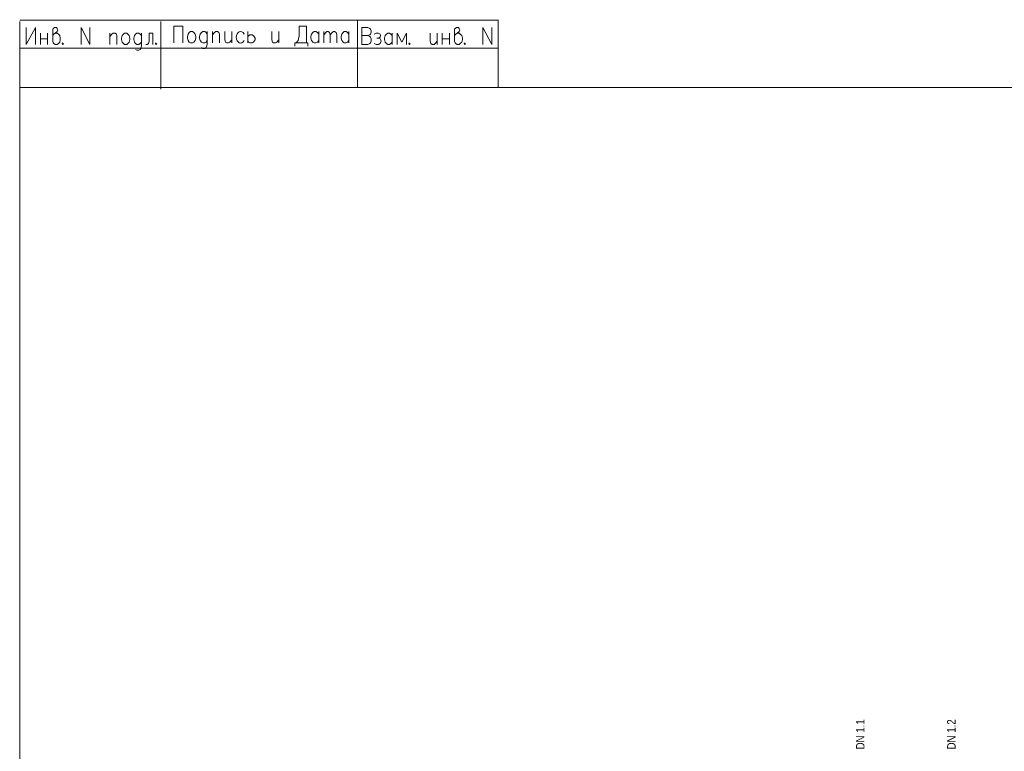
# Model space of a CAD drawing. Header units: millimetres. Extents: x 352 to 350573, y -22 to 37733.
# Tile 213 of 214: x 293135 to 316388, y 20457 to 37733. Entities that reach past the tile are written whole.
import ezdxf

# ---------------------------------------------------------------- set-up
doc = ezdxf.new("R2010")
doc.units = ezdxf.units.MM
doc.layers.add('PDF _Текст', color=7, linetype='Continuous')
doc.layers.add('PDF _Форматка', color=7, linetype='Continuous')
doc.styles.add('PDF Arial Narrow', font='ARIALN.TTF')

msp = doc.modelspace()

# ---------------------------------------------------------------- linework, layer by layer
at = {"layer": 'PDF _Форматка', "lineweight": 0}
for points in [[(293135, 37689), (293135, 36130), (293135, -22), (347625, -22), (347625, 36130), (304436, 36130)], [(293139, 36130), (304436, 36130), (304436, 37733)], [(304436, 37725), (293139, 37725)], [(296464, 37689), (296464, 36094)], [(301114, 36130), (301114, 37725)], [(293290, 37546), (293290, 37148), (293505, 37546), (293505, 37148)], [(293914, 37359), (293942, 37395), (293974, 37415), (294018, 37451), (294034, 37490), (294018, 37526), (294006, 37546), (293958, 37546), (293926, 37526), (293914, 37510), (293914, 37224), (293926, 37188), (293942, 37168), (293974, 37148), (294018, 37148), (294050, 37168), (294081, 37204), (294093, 37264), (294093, 37299), (294081, 37359), (294050, 37395), (294018, 37415), (293974, 37415)], [(294583, 37148), (294583, 37546), (294793, 37148), (294793, 37546)], [(296778, 37184), (296778, 37582), (296989, 37582), (296989, 37184)], [(297566, 37395), (297550, 37411), (297538, 37431), (297506, 37451), (297459, 37451), (297431, 37431), (297399, 37395), (297383, 37335), (297383, 37299), (297399, 37240), (297431, 37204), (297459, 37184), (297506, 37184), (297538, 37204), (297566, 37240)], [(297566, 37451), (297566, 37148), (297550, 37089), (297538, 37073), (297506, 37053), (297459, 37053), (297431, 37073)], [(297689, 37451), (297689, 37184)], [(297689, 37375), (297733, 37431), (297765, 37451), (297809, 37451), (297841, 37431), (297856, 37395), (297856, 37184)], [(297976, 37451), (297976, 37260), (297992, 37204), (298024, 37184), (298067, 37184), (298099, 37204), (298143, 37260)], [(298143, 37451), (298143, 37184)], [(298525, 37451), (298525, 37184)], [(299086, 37451), (299086, 37260), (299102, 37204), (299129, 37184), (299177, 37184), (299209, 37204), (299253, 37260)], [(299253, 37451), (299253, 37184)], [(299662, 37184), (299710, 37240), (299722, 37280), (299738, 37355), (299738, 37582), (299905, 37582), (299905, 37184)], [(300196, 37240), (300164, 37204), (300132, 37184), (300088, 37184), (300056, 37204), (300044, 37224), (300028, 37240), (300013, 37299), (300013, 37335), (300028, 37395), (300056, 37431), (300088, 37451), (300132, 37451), (300164, 37431), (300196, 37395)], [(300196, 37451), (300196, 37184)], [(300315, 37451), (300315, 37184)], [(300315, 37375), (300363, 37431), (300390, 37451), (300422, 37451), (300454, 37431), (300466, 37375), (300466, 37184)], [(300466, 37375), (300514, 37431), (300546, 37451), (300573, 37451), (300605, 37431), (300621, 37375), (300621, 37184)], [(300908, 37240), (300880, 37204), (300848, 37184), (300800, 37184), (300772, 37204), (300756, 37224), (300740, 37240), (300725, 37299), (300725, 37335), (300740, 37395), (300772, 37431), (300800, 37451), (300848, 37451), (300880, 37431), (300908, 37395)], [(300908, 37451), (300908, 37184)], [(301357, 37359), (301401, 37375), (301417, 37395), (301433, 37435), (301433, 37470), (301417, 37510), (301401, 37526), (301357, 37546), (301218, 37546), (301218, 37148), (301357, 37148), (301401, 37168), (301417, 37188), (301433, 37224), (301433, 37280), (301417, 37319), (301401, 37339), (301357, 37359), (301218, 37359)], [(303406, 37359), (303438, 37395), (303465, 37415), (303513, 37451), (303529, 37490), (303513, 37526), (303497, 37546), (303450, 37546), (303422, 37526), (303406, 37510), (303406, 37224), (303422, 37188), (303438, 37168), (303465, 37148), (303513, 37148), (303541, 37168), (303573, 37204), (303589, 37264), (303589, 37299), (303573, 37359), (303541, 37395), (303513, 37415), (303465, 37415)], [(304074, 37148), (304074, 37546), (304285, 37148), (304285, 37546)], [(293624, 37415), (293624, 37148)], [(293624, 37280), (293791, 37280)], [(293791, 37415), (293791, 37148)], [(295263, 37415), (295263, 37148)], [(295263, 37339), (295311, 37395), (295342, 37415), (295386, 37415), (295418, 37395), (295430, 37359), (295430, 37148)], [(296011, 37359), (295995, 37375), (295979, 37395), (295947, 37415), (295903, 37415), (295871, 37395), (295844, 37359), (295828, 37299), (295828, 37264), (295844, 37204), (295871, 37168), (295903, 37148), (295947, 37148), (295979, 37168), (296011, 37204)], [(296011, 37415), (296011, 37108), (295995, 37053), (295979, 37033), (295947, 37017), (295903, 37017), (295871, 37033)], [(296281, 37148), (296281, 37415), (296190, 37415), (296190, 37224), (296178, 37168), (296146, 37148), (296114, 37148)], [(298525, 37335), (298541, 37355), (298569, 37375), (298616, 37375), (298628, 37375), (298660, 37355), (298676, 37335), (298692, 37299), (298692, 37260), (298676, 37224), (298660, 37204), (298628, 37184), (298569, 37184), (298541, 37204), (298525, 37224)], [(301508, 37395), (301552, 37415), (301600, 37415), (301644, 37395), (301659, 37359), (301644, 37319), (301612, 37299), (301568, 37299)], [(301612, 37299), (301644, 37280), (301659, 37264), (301675, 37224), (301659, 37188), (301644, 37168), (301612, 37148), (301552, 37148), (301508, 37168)], [(301934, 37204), (301902, 37168), (301870, 37148), (301826, 37148), (301795, 37168), (301779, 37188), (301767, 37204), (301751, 37264), (301751, 37299), (301767, 37359), (301795, 37395), (301826, 37415), (301870, 37415), (301902, 37395), (301934, 37359)], [(301934, 37415), (301934, 37148)], [(302268, 37148), (302268, 37415), (302161, 37204), (302053, 37415), (302053, 37148)], [(302829, 37415), (302829, 37224), (302845, 37168), (302873, 37148), (302920, 37148), (302948, 37168), (302996, 37224)], [(302996, 37415), (302996, 37148)], [(303115, 37415), (303115, 37148)], [(303115, 37280), (303282, 37280)], [(303282, 37415), (303282, 37148)], [(293139, 37061), (304436, 37061)], [(294157, 37188), (294141, 37168), (294157, 37148), (294173, 37168)], [(296357, 37188), (296345, 37168), (296357, 37148), (296373, 37168)], [(299937, 37108), (299937, 37184), (299631, 37184), (299631, 37108)], [(302344, 37188), (302328, 37168), (302344, 37148), (302360, 37168)], [(303648, 37188), (303632, 37168), (303648, 37148), (303664, 37168)]]:
    msp.add_lwpolyline(points, dxfattribs=at)
for points in [[(297172, 37451), (297216, 37451), (297248, 37431), (297280, 37395), (297292, 37335), (297292, 37299), (297280, 37240), (297248, 37204), (297216, 37184), (297172, 37184), (297140, 37204), (297113, 37240), (297097, 37299), (297097, 37335), (297113, 37395), (297140, 37431)], [(295613, 37415), (295661, 37415), (295688, 37395), (295720, 37359), (295736, 37299), (295736, 37264), (295720, 37204), (295688, 37168), (295661, 37148), (295613, 37148), (295585, 37168), (295553, 37204), (295537, 37264), (295537, 37299), (295553, 37359), (295585, 37395)]]:
    msp.add_lwpolyline(points, close=True, dxfattribs=at)
msp.add_ellipse((298350, 37318), major_axis=(0, 137), ratio=0.73522, start_param=5.309753, end_param=10.389459, dxfattribs=at)

# ---------------------------------------------------------------- texts
at = {"layer": 'PDF _Текст', "char_height": 200, "attachment_point": 4, "rotation": 90, "style": 'PDF Arial Narrow'}
for s, insert in [('DN 1.1', (312986, 20501)), ('DN 1.2', (315138, 20501))]:
    msp.add_mtext(s, dxfattribs=dict(at, insert=insert))

doc.saveas('drawing.dxf')
